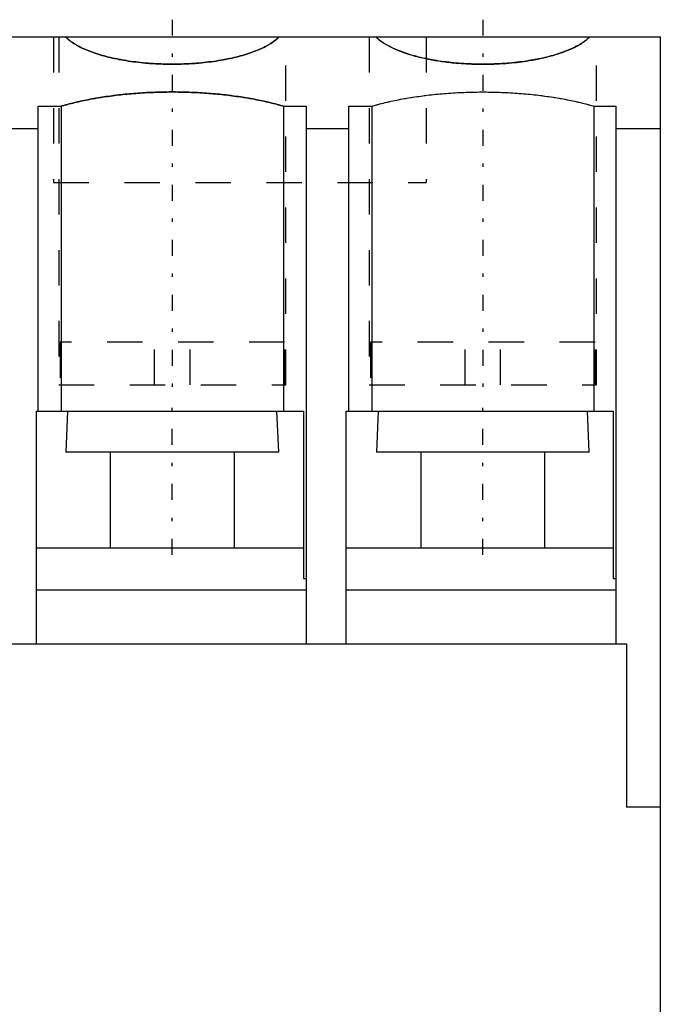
# Model space of a CAD drawing. Extents: x 0 to 45, y -8.5 to 47.
# Tile 3 of 3: x 26.9 to 45, y 19.2 to 47. Entities that reach past the tile are written whole.
import ezdxf

# ---------------------------------------------------------------- set-up
doc = ezdxf.new("R2010")
doc.units = 0
doc.linetypes.add('CENTER', pattern=[1.5, 0.45, -0.5, 0.05, -0.5])
doc.linetypes.add('DASHED', pattern=[2, 1, -1])
for name, color, linetype in [('AM_0', 7, 'CONTINUOUS'), ('AM_3', 7, 'DASHED'), ('AM_7', 7, 'CENTER'), ('CONNECTIONPOINTS', 1, 'CONTINUOUS')]:
    doc.layers.add(name, color=color, linetype=linetype)

msp = doc.modelspace()

# ---------------------------------------------------------------- linework, layer by layer
at = {"layer": 'AM_0', "color": 7, "linetype": 'CONTINUOUS'}
for p, q in [((45, 46.5), (0, 46.5)), ((45, 46.5), (45, -5.5)), ((27.475, 35.957), (27.475, 44.553)), ((27.475, 44.553), (28.121, 44.553)), ((28.121, 44.553), (28.121, 35.957)), ((34.379, 44.553), (34.379, 35.957)), ((34.379, 44.553), (35.025, 44.553)), ((35.025, 44.553), (35.025, 29.4)), ((36.225, 35.957), (36.225, 44.553)), ((36.225, 44.553), (36.871, 44.553)), ((36.871, 44.553), (36.871, 35.957)), ((43.129, 44.553), (43.129, 35.957)), ((43.129, 44.553), (43.75, 44.553)), ((43.75, 44.553), (43.75, 29.4)), ((27.475, 43.916), (26.275, 43.916)), ((36.225, 43.916), (35.025, 43.916)), ((45, 43.916), (43.75, 43.916)), ((27.425, 29.4), (27.425, 35.957)), ((27.425, 35.957), (34.95, 35.957)), ((28.301, 35.957), (28.25, 34.8)), ((34.25, 34.8), (34.199, 35.957)), ((34.95, 35.957), (34.95, 31.245)), ((36.15, 29.4), (36.15, 35.957)), ((36.15, 35.957), (43.675, 35.957)), ((37.051, 35.957), (37, 34.8)), ((43, 34.8), (42.949, 35.957)), ((43.675, 35.957), (43.675, 31.245)), ((34.25, 34.8), (28.25, 34.8)), ((29.5, 34.8), (29.5, 32.1)), ((33, 32.1), (33, 34.8)), ((43, 34.8), (37, 34.8)), ((38.25, 34.8), (38.25, 32.1)), ((41.75, 32.1), (41.75, 34.8)), ((34.95, 32.1), (27.425, 32.1)), ((43.675, 32.1), (36.15, 32.1)), ((34.95, 31.245), (35.025, 31.245)), ((43.675, 31.245), (43.75, 31.245)), ((35.025, 30.917), (27.425, 30.917)), ((43.75, 30.917), (36.15, 30.917)), ((0.95, 29.4), (44.05, 29.4)), ((44.05, 29.4), (44.05, 24.8)), ((45, 24.8), (44.05, 24.8))]:
    msp.add_line(p, q, dxfattribs=at)
for points in [[(34.255, 46.5), (34.242, 46.488), (34.216, 46.463), (34.188, 46.439), (34.174, 46.427), (34.159, 46.415), (34.128, 46.391), (34.096, 46.368), (34.062, 46.344), (34.026, 46.321), (33.99, 46.299), (33.971, 46.287), (33.952, 46.276), (33.912, 46.254), (33.872, 46.232), (33.829, 46.211), (33.786, 46.19), (33.741, 46.169), (33.718, 46.159), (33.695, 46.149), (33.648, 46.129), (33.6, 46.11), (33.575, 46.1), (33.55, 46.091), (33.499, 46.072), (33.447, 46.054), (33.421, 46.045), (33.394, 46.036), (33.34, 46.018), (33.284, 46.001), (33.228, 45.985), (33.171, 45.969), (33.113, 45.953), (33.083, 45.946), (33.053, 45.938), (32.993, 45.924), (32.932, 45.91), (32.87, 45.896), (32.807, 45.883), (32.744, 45.87), (32.712, 45.864), (32.68, 45.858), (32.614, 45.847), (32.549, 45.836), (32.482, 45.825), (32.415, 45.816), (32.348, 45.806), (32.314, 45.802), (32.28, 45.798), (32.211, 45.789), (32.142, 45.782), (32.072, 45.775), (32.002, 45.768), (31.931, 45.762), (31.896, 45.76), (31.861, 45.757), (31.79, 45.752), (31.718, 45.748), (31.647, 45.745), (31.575, 45.742), (31.503, 45.739), (31.467, 45.738), (31.431, 45.738), (31.358, 45.736), (31.286, 45.736), (31.25, 45.736), (31.214, 45.736), (31.142, 45.736), (31.069, 45.738), (31.033, 45.738), (30.997, 45.739), (30.925, 45.742), (30.853, 45.745), (30.782, 45.748), (30.71, 45.752), (30.639, 45.757), (30.604, 45.76), (30.569, 45.762), (30.498, 45.768), (30.428, 45.775), (30.358, 45.782), (30.289, 45.789), (30.22, 45.798), (30.186, 45.802), (30.152, 45.806), (30.085, 45.816), (30.018, 45.825), (29.951, 45.836), (29.886, 45.847), (29.82, 45.858), (29.788, 45.864), (29.756, 45.87), (29.693, 45.883), (29.63, 45.896), (29.568, 45.91), (29.507, 45.924), (29.447, 45.938), (29.417, 45.946), (29.387, 45.953), (29.329, 45.969), (29.272, 45.985), (29.216, 46.001), (29.16, 46.018), (29.106, 46.036), (29.079, 46.045), (29.053, 46.054), (29.001, 46.072), (28.95, 46.091), (28.925, 46.1), (28.9, 46.11), (28.852, 46.129), (28.805, 46.149), (28.782, 46.159), (28.759, 46.169), (28.714, 46.19), (28.671, 46.211), (28.628, 46.232), (28.588, 46.254), (28.548, 46.276), (28.529, 46.287), (28.51, 46.299), (28.474, 46.321), (28.438, 46.344), (28.404, 46.368), (28.372, 46.391), (28.341, 46.415), (28.326, 46.427), (28.312, 46.439), (28.284, 46.463), (28.258, 46.488), (28.245, 46.5)], [(43.005, 46.5), (42.992, 46.488), (42.966, 46.463), (42.938, 46.439), (42.924, 46.427), (42.909, 46.415), (42.878, 46.391), (42.846, 46.368), (42.812, 46.344), (42.776, 46.321), (42.74, 46.299), (42.721, 46.287), (42.702, 46.276), (42.662, 46.254), (42.622, 46.232), (42.579, 46.211), (42.536, 46.19), (42.491, 46.169), (42.468, 46.159), (42.445, 46.149), (42.398, 46.129), (42.35, 46.11), (42.325, 46.1), (42.3, 46.091), (42.249, 46.072), (42.197, 46.054), (42.171, 46.045), (42.144, 46.036), (42.09, 46.018), (42.034, 46.001), (41.978, 45.985), (41.921, 45.969), (41.863, 45.953), (41.833, 45.946), (41.803, 45.938), (41.743, 45.924), (41.682, 45.91), (41.62, 45.896), (41.557, 45.883), (41.494, 45.87), (41.462, 45.864), (41.43, 45.858), (41.364, 45.847), (41.299, 45.836), (41.232, 45.825), (41.165, 45.816), (41.098, 45.806), (41.064, 45.802), (41.03, 45.798), (40.961, 45.789), (40.892, 45.782), (40.822, 45.775), (40.752, 45.768), (40.681, 45.762), (40.646, 45.76), (40.611, 45.757), (40.54, 45.752), (40.468, 45.748), (40.397, 45.745), (40.325, 45.742), (40.253, 45.739), (40.217, 45.738), (40.181, 45.738), (40.108, 45.736), (40.036, 45.736), (40, 45.736), (39.964, 45.736), (39.892, 45.736), (39.819, 45.738), (39.783, 45.738), (39.747, 45.739), (39.675, 45.742), (39.603, 45.745), (39.532, 45.748), (39.46, 45.752), (39.389, 45.757), (39.354, 45.76), (39.319, 45.762), (39.248, 45.768), (39.178, 45.775), (39.108, 45.782), (39.039, 45.789), (38.97, 45.798), (38.936, 45.802), (38.902, 45.806), (38.835, 45.816), (38.768, 45.825), (38.701, 45.836), (38.636, 45.847), (38.57, 45.858), (38.538, 45.864), (38.506, 45.87), (38.443, 45.883), (38.38, 45.896), (38.318, 45.91), (38.257, 45.924), (38.197, 45.938), (38.167, 45.946), (38.137, 45.953), (38.079, 45.969), (38.022, 45.985), (37.966, 46.001), (37.91, 46.018), (37.856, 46.036), (37.829, 46.045), (37.803, 46.054), (37.751, 46.072), (37.7, 46.091), (37.675, 46.1), (37.65, 46.11), (37.602, 46.129), (37.555, 46.149), (37.532, 46.159), (37.509, 46.169), (37.464, 46.19), (37.421, 46.211), (37.378, 46.232), (37.338, 46.254), (37.298, 46.276), (37.279, 46.287), (37.26, 46.299), (37.224, 46.321), (37.188, 46.344), (37.154, 46.368), (37.122, 46.391), (37.091, 46.415), (37.076, 46.427), (37.062, 46.439), (37.034, 46.463), (37.008, 46.488), (36.995, 46.5)], [(28.121, 44.553), (28.146, 44.56), (28.195, 44.574), (28.245, 44.588), (28.27, 44.595), (28.295, 44.601), (28.346, 44.615), (28.397, 44.628), (28.449, 44.641), (28.501, 44.653), (28.553, 44.666), (28.58, 44.672), (28.606, 44.678), (28.659, 44.69), (28.713, 44.701), (28.767, 44.713), (28.822, 44.724), (28.877, 44.735), (28.904, 44.74), (28.932, 44.746), (28.988, 44.756), (29.044, 44.766), (29.072, 44.771), (29.1, 44.776), (29.157, 44.786), (29.214, 44.795), (29.242, 44.8), (29.271, 44.805), (29.329, 44.813), (29.387, 44.822), (29.445, 44.83), (29.503, 44.838), (29.562, 44.846), (29.592, 44.85), (29.621, 44.854), (29.681, 44.861), (29.74, 44.868), (29.8, 44.875), (29.86, 44.881), (29.92, 44.888), (29.95, 44.891), (29.981, 44.894), (30.041, 44.899), (30.102, 44.905), (30.163, 44.91), (30.224, 44.914), (30.286, 44.919), (30.316, 44.921), (30.347, 44.923), (30.409, 44.927), (30.471, 44.931), (30.533, 44.934), (30.595, 44.937), (30.657, 44.94), (30.688, 44.942), (30.719, 44.943), (30.781, 44.945), (30.844, 44.947), (30.906, 44.949), (30.968, 44.95), (31.031, 44.951), (31.062, 44.952), (31.094, 44.952), (31.156, 44.953), (31.219, 44.953), (31.25, 44.953), (31.281, 44.953), (31.344, 44.953), (31.406, 44.952), (31.438, 44.952), (31.469, 44.951), (31.532, 44.95), (31.594, 44.949), (31.656, 44.947), (31.719, 44.945), (31.781, 44.943), (31.812, 44.942), (31.843, 44.94), (31.905, 44.937), (31.967, 44.934), (32.029, 44.931), (32.091, 44.927), (32.153, 44.923), (32.184, 44.921), (32.214, 44.919), (32.276, 44.914), (32.337, 44.91), (32.398, 44.905), (32.459, 44.899), (32.519, 44.894), (32.55, 44.891), (32.58, 44.888), (32.64, 44.881), (32.7, 44.875), (32.76, 44.868), (32.819, 44.861), (32.879, 44.854), (32.908, 44.85), (32.938, 44.846), (32.997, 44.838), (33.055, 44.83), (33.113, 44.822), (33.171, 44.813), (33.229, 44.805), (33.258, 44.8), (33.286, 44.795), (33.343, 44.786), (33.4, 44.776), (33.428, 44.771), (33.456, 44.766), (33.512, 44.756), (33.568, 44.746), (33.596, 44.74), (33.623, 44.735), (33.678, 44.724), (33.733, 44.713), (33.787, 44.701), (33.841, 44.69), (33.894, 44.678), (33.92, 44.672), (33.947, 44.666), (33.999, 44.653), (34.051, 44.641), (34.103, 44.628), (34.154, 44.615), (34.205, 44.601), (34.23, 44.595), (34.255, 44.588), (34.305, 44.574), (34.354, 44.56), (34.379, 44.553)], [(36.871, 44.553), (36.896, 44.56), (36.945, 44.574), (36.995, 44.588), (37.02, 44.595), (37.045, 44.601), (37.096, 44.615), (37.147, 44.628), (37.199, 44.641), (37.251, 44.653), (37.303, 44.666), (37.33, 44.672), (37.356, 44.678), (37.409, 44.69), (37.463, 44.701), (37.517, 44.713), (37.572, 44.724), (37.627, 44.735), (37.654, 44.74), (37.682, 44.746), (37.738, 44.756), (37.794, 44.766), (37.822, 44.771), (37.85, 44.776), (37.907, 44.786), (37.964, 44.795), (37.992, 44.8), (38.021, 44.805), (38.079, 44.813), (38.137, 44.822), (38.195, 44.83), (38.253, 44.838), (38.312, 44.846), (38.342, 44.85), (38.371, 44.854), (38.431, 44.861), (38.49, 44.868), (38.55, 44.875), (38.61, 44.881), (38.67, 44.888), (38.7, 44.891), (38.731, 44.894), (38.791, 44.899), (38.852, 44.905), (38.913, 44.91), (38.974, 44.914), (39.036, 44.919), (39.066, 44.921), (39.097, 44.923), (39.159, 44.927), (39.221, 44.931), (39.283, 44.934), (39.345, 44.937), (39.407, 44.94), (39.438, 44.942), (39.469, 44.943), (39.531, 44.945), (39.594, 44.947), (39.656, 44.949), (39.718, 44.95), (39.781, 44.951), (39.812, 44.952), (39.844, 44.952), (39.906, 44.953), (39.969, 44.953), (40, 44.953), (40.031, 44.953), (40.094, 44.953), (40.156, 44.952), (40.188, 44.952), (40.219, 44.951), (40.282, 44.95), (40.344, 44.949), (40.406, 44.947), (40.469, 44.945), (40.531, 44.943), (40.562, 44.942), (40.593, 44.94), (40.655, 44.937), (40.717, 44.934), (40.779, 44.931), (40.841, 44.927), (40.903, 44.923), (40.934, 44.921), (40.964, 44.919), (41.026, 44.914), (41.087, 44.91), (41.148, 44.905), (41.209, 44.899), (41.269, 44.894), (41.3, 44.891), (41.33, 44.888), (41.39, 44.881), (41.45, 44.875), (41.51, 44.868), (41.569, 44.861), (41.629, 44.854), (41.658, 44.85), (41.688, 44.846), (41.747, 44.838), (41.805, 44.83), (41.863, 44.822), (41.921, 44.813), (41.979, 44.805), (42.008, 44.8), (42.036, 44.795), (42.093, 44.786), (42.15, 44.776), (42.178, 44.771), (42.206, 44.766), (42.262, 44.756), (42.318, 44.746), (42.346, 44.74), (42.373, 44.735), (42.428, 44.724), (42.483, 44.713), (42.537, 44.701), (42.591, 44.69), (42.644, 44.678), (42.67, 44.672), (42.697, 44.666), (42.749, 44.653), (42.801, 44.641), (42.853, 44.628), (42.904, 44.615), (42.955, 44.601), (42.98, 44.595), (43.005, 44.588), (43.055, 44.574), (43.104, 44.56), (43.129, 44.553)]]:
    msp.add_lwpolyline(points, dxfattribs=at)
at = {"layer": 'AM_3', "color": 6, "linetype": 'DASHED'}
for p, q in [((27.9, 46.5), (27.9, 42.4)), ((28.05, 46.5), (28.05, 36.7)), ((34.45, 36.7), (34.45, 46.5)), ((36.8, 46.5), (36.8, 36.7)), ((38.4, 46.5), (38.4, 42.4)), ((43.2, 36.7), (43.2, 46.5)), ((27.9, 42.4), (38.4, 42.4)), ((34.411, 37.9), (28.089, 37.9)), ((28.089, 37.9), (28.089, 36.7)), ((30.75, 36.7), (30.75, 37.9)), ((31.75, 36.7), (31.75, 37.9)), ((34.411, 36.7), (34.411, 37.9)), ((43.161, 37.9), (36.839, 37.9)), ((36.839, 37.9), (36.839, 36.7)), ((39.5, 36.7), (39.5, 37.9)), ((40.5, 36.7), (40.5, 37.9)), ((43.161, 36.7), (43.161, 37.9)), ((28.05, 36.7), (34.45, 36.7)), ((36.8, 36.7), (43.2, 36.7))]:
    msp.add_line(p, q, dxfattribs=at)
for points in [[(28.245, 46.5), (28.258, 46.488), (28.284, 46.463), (28.312, 46.439), (28.326, 46.427), (28.341, 46.415), (28.372, 46.391), (28.404, 46.368), (28.438, 46.344), (28.474, 46.321), (28.51, 46.299), (28.529, 46.287), (28.548, 46.276), (28.588, 46.254), (28.628, 46.232), (28.671, 46.211), (28.714, 46.19), (28.759, 46.169), (28.782, 46.159), (28.805, 46.149), (28.852, 46.129), (28.9, 46.11), (28.925, 46.1), (28.95, 46.091), (29.001, 46.072), (29.053, 46.054), (29.079, 46.045), (29.106, 46.036), (29.16, 46.018), (29.216, 46.001), (29.272, 45.985), (29.329, 45.969), (29.387, 45.953), (29.417, 45.946), (29.447, 45.938), (29.507, 45.924), (29.568, 45.91), (29.63, 45.896), (29.693, 45.883), (29.756, 45.87), (29.788, 45.864), (29.82, 45.858), (29.886, 45.847), (29.951, 45.836), (30.018, 45.825), (30.085, 45.816), (30.152, 45.806), (30.186, 45.802), (30.22, 45.798), (30.289, 45.789), (30.358, 45.782), (30.428, 45.775), (30.498, 45.768), (30.569, 45.762), (30.604, 45.76), (30.639, 45.757), (30.71, 45.752), (30.782, 45.748), (30.853, 45.745), (30.925, 45.742), (30.997, 45.739), (31.033, 45.738), (31.069, 45.738), (31.142, 45.736), (31.214, 45.736), (31.25, 45.736), (31.286, 45.736), (31.358, 45.736), (31.431, 45.738), (31.467, 45.738), (31.503, 45.739), (31.575, 45.742), (31.647, 45.745), (31.718, 45.748), (31.79, 45.752), (31.861, 45.757), (31.896, 45.76), (31.931, 45.762), (32.002, 45.768), (32.072, 45.775), (32.142, 45.782), (32.211, 45.789), (32.28, 45.798), (32.314, 45.802), (32.348, 45.806), (32.415, 45.816), (32.482, 45.825), (32.549, 45.836), (32.614, 45.847), (32.68, 45.858), (32.712, 45.864), (32.744, 45.87), (32.807, 45.883), (32.87, 45.896), (32.932, 45.91), (32.993, 45.924), (33.053, 45.938), (33.083, 45.946), (33.113, 45.953), (33.171, 45.969), (33.228, 45.985), (33.284, 46.001), (33.34, 46.018), (33.394, 46.036), (33.421, 46.045), (33.447, 46.054), (33.499, 46.072), (33.55, 46.091), (33.575, 46.1), (33.6, 46.11), (33.648, 46.129), (33.695, 46.149), (33.718, 46.159), (33.741, 46.169), (33.786, 46.19), (33.829, 46.211), (33.872, 46.232), (33.912, 46.254), (33.952, 46.276), (33.971, 46.287), (33.99, 46.299), (34.026, 46.321), (34.062, 46.344), (34.096, 46.368), (34.128, 46.391), (34.159, 46.415), (34.174, 46.427), (34.188, 46.439), (34.216, 46.463), (34.242, 46.488), (34.255, 46.5)], [(36.995, 46.5), (37.017, 46.479), (37.064, 46.437), (37.115, 46.396), (37.143, 46.376), (37.171, 46.356), (37.231, 46.317), (37.295, 46.278), (37.363, 46.241), (37.435, 46.204), (37.511, 46.168), (37.55, 46.151), (37.591, 46.134), (37.674, 46.101), (37.76, 46.068), (37.85, 46.038), (37.944, 46.008), (38.04, 45.98), (38.089, 45.966), (38.139, 45.953), (38.241, 45.927), (38.346, 45.903), (38.399, 45.892)], [(38.399, 45.892), (38.422, 45.887), (38.467, 45.878), (38.512, 45.869), (38.535, 45.865), (38.558, 45.861), (38.605, 45.852), (38.651, 45.844), (38.698, 45.836), (38.746, 45.829), (38.793, 45.822), (38.817, 45.818), (38.841, 45.815), (38.89, 45.808), (38.938, 45.802), (38.987, 45.796), (39.036, 45.79), (39.086, 45.784), (39.111, 45.782), (39.135, 45.779), (39.185, 45.774), (39.235, 45.769), (39.26, 45.767), (39.286, 45.765), (39.336, 45.761), (39.387, 45.757), (39.412, 45.755), (39.437, 45.754), (39.488, 45.751), (39.539, 45.748), (39.591, 45.745), (39.642, 45.743), (39.693, 45.741), (39.719, 45.74), (39.745, 45.739), (39.796, 45.738), (39.848, 45.737), (39.9, 45.736), (39.951, 45.736), (40.003, 45.736), (40.029, 45.736), (40.054, 45.736), (40.106, 45.736), (40.158, 45.737), (40.209, 45.738), (40.261, 45.74), (40.312, 45.741), (40.338, 45.742), (40.364, 45.743), (40.415, 45.745), (40.466, 45.748), (40.517, 45.751), (40.568, 45.754), (40.619, 45.758), (40.644, 45.76), (40.67, 45.761), (40.72, 45.766), (40.77, 45.77), (40.82, 45.775), (40.87, 45.78), (40.92, 45.785), (40.944, 45.788), (40.969, 45.79), (41.018, 45.796), (41.067, 45.802), (41.091, 45.805), (41.116, 45.809), (41.164, 45.815), (41.212, 45.822), (41.236, 45.826), (41.259, 45.83), (41.307, 45.837), (41.354, 45.845), (41.4, 45.853), (41.447, 45.861), (41.493, 45.87), (41.515, 45.875), (41.538, 45.879), (41.583, 45.888), (41.628, 45.898), (41.672, 45.907), (41.716, 45.917), (41.759, 45.927), (41.781, 45.933), (41.802, 45.938), (41.845, 45.949), (41.887, 45.96), (41.928, 45.971), (41.969, 45.982), (42.01, 45.994), (42.03, 46), (42.05, 46.006), (42.089, 46.018), (42.128, 46.03), (42.166, 46.043), (42.204, 46.056), (42.241, 46.069), (42.259, 46.076), (42.278, 46.082), (42.314, 46.096), (42.349, 46.109), (42.384, 46.123), (42.418, 46.137), (42.452, 46.152), (42.468, 46.159), (42.484, 46.166), (42.517, 46.181), (42.548, 46.196), (42.564, 46.203), (42.579, 46.211), (42.609, 46.226), (42.639, 46.242), (42.653, 46.249), (42.668, 46.257), (42.696, 46.273), (42.724, 46.289), (42.75, 46.305), (42.776, 46.321), (42.802, 46.338), (42.814, 46.346), (42.826, 46.354), (42.85, 46.371), (42.873, 46.388), (42.896, 46.405), (42.917, 46.422), (42.938, 46.439), (42.948, 46.448), (42.958, 46.456), (42.977, 46.474), (42.996, 46.491), (43.005, 46.5)], [(34.379, 44.553), (34.354, 44.56), (34.305, 44.574), (34.255, 44.588), (34.23, 44.595), (34.205, 44.601), (34.154, 44.615), (34.103, 44.628), (34.051, 44.641), (33.999, 44.653), (33.947, 44.666), (33.92, 44.672), (33.894, 44.678), (33.841, 44.69), (33.787, 44.701), (33.733, 44.713), (33.678, 44.724), (33.623, 44.735), (33.596, 44.74), (33.568, 44.746), (33.512, 44.756), (33.456, 44.766), (33.428, 44.771), (33.4, 44.776), (33.343, 44.786), (33.286, 44.795), (33.258, 44.8), (33.229, 44.805), (33.171, 44.813), (33.113, 44.822), (33.055, 44.83), (32.997, 44.838), (32.938, 44.846), (32.908, 44.85), (32.879, 44.854), (32.819, 44.861), (32.76, 44.868), (32.7, 44.875), (32.64, 44.881), (32.58, 44.888), (32.55, 44.891), (32.519, 44.894), (32.459, 44.899), (32.398, 44.905), (32.337, 44.91), (32.276, 44.914), (32.214, 44.919), (32.184, 44.921), (32.153, 44.923), (32.091, 44.927), (32.029, 44.931), (31.967, 44.934), (31.905, 44.937), (31.843, 44.94), (31.812, 44.942), (31.781, 44.943), (31.719, 44.945), (31.656, 44.947), (31.594, 44.949), (31.532, 44.95), (31.469, 44.951), (31.438, 44.952), (31.406, 44.952), (31.344, 44.953), (31.281, 44.953), (31.25, 44.953), (31.219, 44.953), (31.156, 44.953), (31.094, 44.952), (31.062, 44.952), (31.031, 44.951), (30.968, 44.95), (30.906, 44.949), (30.844, 44.947), (30.781, 44.945), (30.719, 44.943), (30.688, 44.942), (30.657, 44.94), (30.595, 44.937), (30.533, 44.934), (30.471, 44.931), (30.409, 44.927), (30.347, 44.923), (30.316, 44.921), (30.286, 44.919), (30.224, 44.914), (30.163, 44.91), (30.102, 44.905), (30.041, 44.899), (29.981, 44.894), (29.95, 44.891), (29.92, 44.888), (29.86, 44.881), (29.8, 44.875), (29.74, 44.868), (29.681, 44.861), (29.621, 44.854), (29.592, 44.85), (29.562, 44.846), (29.503, 44.838), (29.445, 44.83), (29.387, 44.822), (29.329, 44.813), (29.271, 44.805), (29.242, 44.8), (29.214, 44.795), (29.157, 44.786), (29.1, 44.776), (29.072, 44.771), (29.044, 44.766), (28.988, 44.756), (28.932, 44.746), (28.904, 44.74), (28.877, 44.735), (28.822, 44.724), (28.767, 44.713), (28.713, 44.701), (28.659, 44.69), (28.606, 44.678), (28.58, 44.672), (28.553, 44.666), (28.501, 44.653), (28.449, 44.641), (28.397, 44.628), (28.346, 44.615), (28.295, 44.601), (28.27, 44.595), (28.245, 44.588), (28.195, 44.574), (28.146, 44.56), (28.121, 44.553)]]:
    msp.add_lwpolyline(points, dxfattribs=at)
at = {"layer": 'AM_7', "color": 4, "linetype": 'CENTER'}
for p, q in [((31.25, 46.99), (31.25, 36.21)), ((40, 46.99), (40, 36.21)), ((31.25, 31.907), (31.25, 36.15)), ((40, 31.907), (40, 36.15))]:
    msp.add_line(p, q, dxfattribs=at)
at = {"layer": 'CONNECTIONPOINTS', "color": 1, "linetype": 'CONTINUOUS'}
msp.add_point((45, 46.5), dxfattribs=at)

doc.saveas('drawing.dxf')
